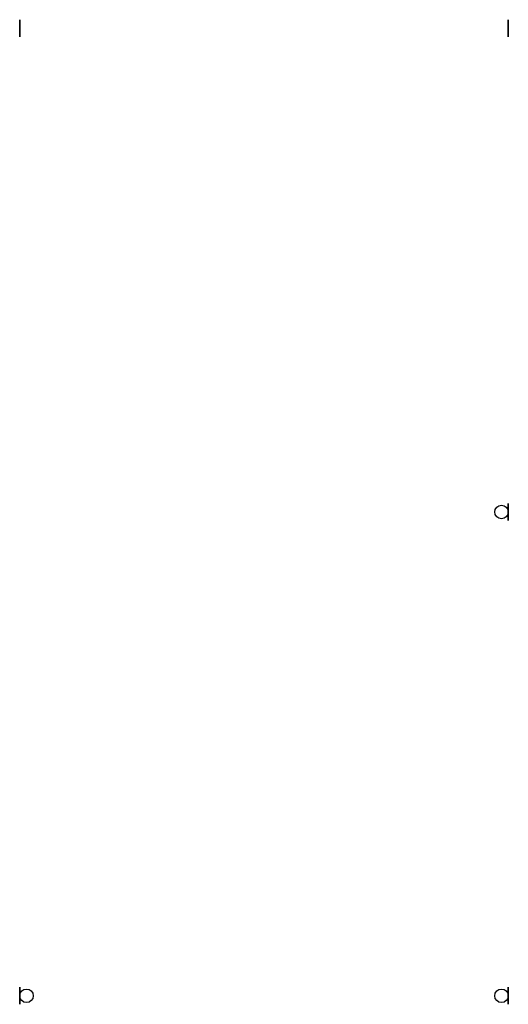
# Model space of a CAD drawing. Header units: millimetres. Extents: x -144 to 144, y -290 to 290.
import ezdxf

# ---------------------------------------------------------------- set-up
doc = ezdxf.new("R2010")
doc.units = ezdxf.units.MM

msp = doc.modelspace()

# ---------------------------------------------------------------- linework, layer by layer
for p, q in [((-144, 285, 63), (-144, 290, 63)), ((-144, 290, 63), (-144, 290, 46)), ((-144, 290, 46), (-144, 285, 46)), ((-144, 285, 46), (-144, 280, 46)), ((-144, 280, 63), (-144, 285, 63)), ((144, 290, 46), (144, 290, 63)), ((144, 285, 46), (144, 290, 46)), ((144, 290, 63), (144, 285, 63)), ((144, 285, 63), (144, 280, 63)), ((144, 280, 46), (144, 285, 46)), ((-144, 280, 46), (-144, 280, 63)), ((144, 280, 63), (144, 280, 46)), ((144, 0, 45), (144, 5, 45)), ((144, 5, 45), (144, 5, 62)), ((144, 5, 62), (144, 0, 62)), ((144, 0, 62), (144, -5, 62)), ((144, -5, 45), (144, 0, 45)), ((144, -5, 62), (144, -5, 45)), ((-144, -285, 63), (-144, -280, 63)), ((-144, -280, 63), (-144, -280, 46)), ((-144, -280, 46), (-144, -285, 46)), ((144, -285, 46), (144, -280.01, 46)), ((144, -280.01, 46), (144, -280.01, 63)), ((144, -280.01, 63), (144, -285, 63)), ((-144, -285, 46), (-144, -290, 46)), ((-144, -290, 63), (-144, -285, 63)), ((-144, -290, 46), (-144, -290, 63)), ((144, -285, 63), (144, -290.01, 63)), ((144, -290.01, 46), (144, -285, 46)), ((144, -290.01, 63), (144, -290.01, 46))]:
    msp.add_line(p, q)
for centre in [(140, 0, 64), (-140, -285, 65), (140, -285, 65)]:
    msp.add_circle(centre, 4)

doc.saveas('drawing.dxf')
